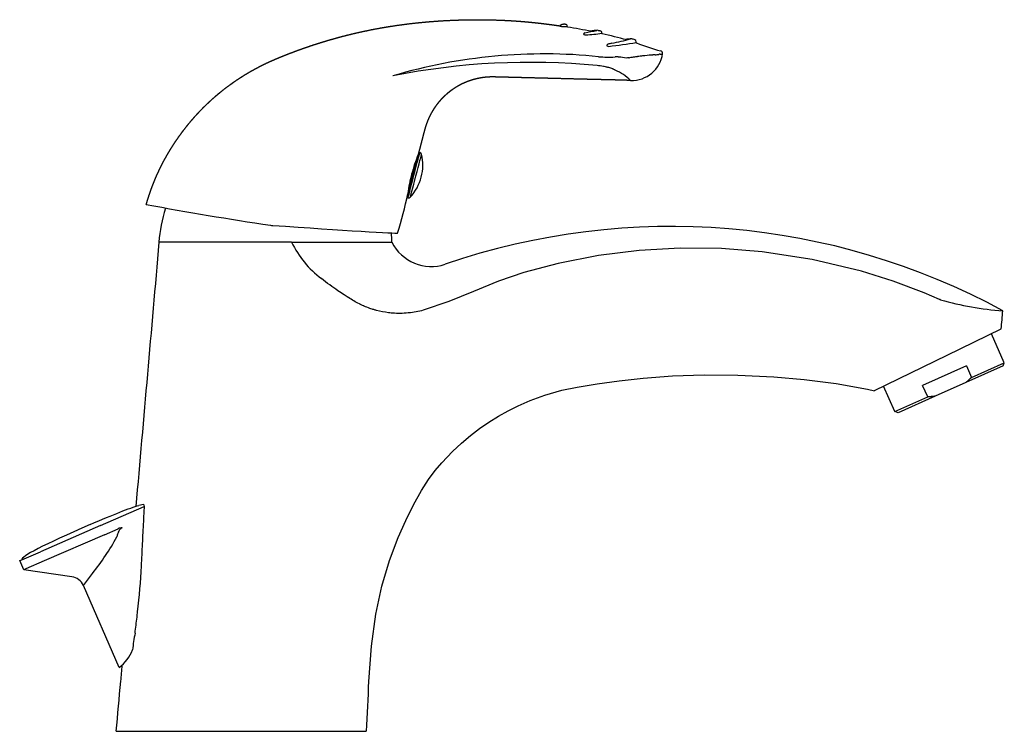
# Model space of a CAD drawing. Header units: millimetres. Extents: x 208.508 to 208.706, y 137.425 to 137.568.
import ezdxf

# ---------------------------------------------------------------- set-up
doc = ezdxf.new("R2010")
doc.units = ezdxf.units.MM
doc.layers.add('BLOCKS', color=3, linetype='Continuous')

msp = doc.modelspace()

# ---------------------------------------------------------------- linework, layer by layer
at = {"layer": 'BLOCKS'}
for p, q in [((208.6166758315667, 137.5664160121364), (208.616672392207, 137.5663668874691)), ((208.6180967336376, 137.5662807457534), (208.6180999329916, 137.5663265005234)), ((208.6250194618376, 137.5649317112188), (208.6250247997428, 137.5650080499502)), ((208.6319079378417, 137.563091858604), (208.6319176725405, 137.5632310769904)), ((208.6304531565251, 137.5600218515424), (208.630574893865, 137.5600390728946)), ((208.588360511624, 137.5411213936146), (208.5885846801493, 137.5410625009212)), ((208.5859720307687, 137.5320299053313), (208.586196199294, 137.531971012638)), ((208.5628974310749, 137.5230929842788), (208.5606063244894, 137.5230929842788)), ((208.6941577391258, 137.5004705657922), (208.7049963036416, 137.5057511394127)), ((208.7056142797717, 137.4989805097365), (208.7030233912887, 137.5047899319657)), ((208.6796418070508, 137.4933983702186), (208.6941577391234, 137.500470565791)), ((208.6990347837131, 137.4960461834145), (208.7056142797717, 137.4989805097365)), ((208.7053612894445, 137.4983202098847), (208.7056142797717, 137.4989805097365)), ((208.6980165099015, 137.4983294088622), (208.6892565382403, 137.4944226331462)), ((208.7053612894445, 137.4983202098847), (208.6979217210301, 137.4950023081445)), ((208.6980165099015, 137.4983294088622), (208.6990347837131, 137.4960461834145)), ((208.6979217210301, 137.4950023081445), (208.6917951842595, 137.4922699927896)), ((208.6836953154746, 137.4892050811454), (208.6814354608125, 137.4942722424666)), ((208.6902748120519, 137.4921394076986), (208.6892565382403, 137.4944226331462)), ((208.6836953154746, 137.4892050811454), (208.6902748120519, 137.4921394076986)), ((208.6917951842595, 137.4922699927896), (208.6843556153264, 137.4889520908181)), ((208.6843556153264, 137.4889520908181), (208.6836953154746, 137.4892050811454)), ((208.5246052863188, 137.4663830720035), (208.5333749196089, 137.4701992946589)), ((208.5332326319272, 137.4706170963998), (208.5323169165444, 137.4704014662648)), ((208.5246052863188, 137.4663830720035), (208.5125727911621, 137.4611469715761)), ((208.5254033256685, 137.4645491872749), (208.5281690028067, 137.4657527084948)), ((208.5254033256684, 137.4645491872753), (208.5133708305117, 137.4593130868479)), ((208.5088925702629, 137.4595454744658), (208.5125727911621, 137.4611469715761)), ((208.508438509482, 137.4593478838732), (208.5088925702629, 137.4595454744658)), ((208.5092365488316, 137.4575139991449), (208.508438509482, 137.4593478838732)), ((208.5133708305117, 137.4593130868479), (208.5096906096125, 137.4577115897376)), ((208.5096906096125, 137.4577115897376), (208.5092365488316, 137.4575139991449)), ((208.5188803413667, 137.4561260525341), (208.5092365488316, 137.4575139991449)), ((208.5283437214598, 137.4379462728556), (208.521203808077, 137.4543537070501))]:
    msp.add_line(p, q, dxfattribs=at)
at = {"layer": 'BLOCKS', "flags": 128}
for points in [[(208.6926242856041, 137.5116587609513), (208.6895705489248, 137.5129513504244), (208.6833518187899, 137.5152889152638), (208.677015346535, 137.5172843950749), (208.6671628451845, 137.5196555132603), (208.6571482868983, 137.5212013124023), (208.6489671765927, 137.5218340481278), (208.6407343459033, 137.5219126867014), (208.6325054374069, 137.5214405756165), (208.6243360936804, 137.520421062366), (208.6162819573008, 137.5188574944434), (208.6094033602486, 137.5170608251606), (208.6043253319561, 137.5152999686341), (208.5993449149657, 137.513245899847), (208.5943603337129, 137.5112063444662), (208.5892698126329, 137.5094890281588)], [(208.5783379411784, 137.4351819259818), (208.5789030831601, 137.4422255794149), (208.5797832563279, 137.4486541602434), (208.5809832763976, 137.4542587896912), (208.5824889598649, 137.459354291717), (208.5842097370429, 137.4639533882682), (208.5857466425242, 137.4674130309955), (208.5873329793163, 137.4705470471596), (208.5889268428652, 137.4733624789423), (208.5903325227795, 137.4755716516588), (208.5916682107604, 137.4773902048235), (208.5929567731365, 137.4789504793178), (208.5950823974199, 137.4811860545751), (208.5969301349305, 137.4828999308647), (208.5987120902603, 137.4843931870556), (208.6005427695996, 137.4857830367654), (208.6024160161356, 137.4870701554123), (208.6043225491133, 137.4882525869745), (208.6062564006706, 137.4893313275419), (208.6082518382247, 137.4903264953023), (208.6106823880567, 137.4913880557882), (208.6136004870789, 137.492460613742), (208.6170220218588, 137.4934552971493), (208.6200709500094, 137.49411539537), (208.624114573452, 137.4947776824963), (208.6285093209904, 137.4953762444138), (208.6332954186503, 137.4958889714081), (208.6391632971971, 137.4963212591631), (208.6454825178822, 137.4965468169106), (208.6522469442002, 137.4965135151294), (208.6594461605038, 137.4961657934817), (208.6655107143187, 137.4956214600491), (208.6719096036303, 137.4947958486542), (208.6782028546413, 137.4937061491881), (208.6796306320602, 137.4933531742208)]]:
    msp.add_lwpolyline(points, dxfattribs=at)
at = {"layer": 'BLOCKS'}
for centre, radius, start, end in [((208.6168248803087, 137.5666100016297), 0.0002869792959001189, 237.9028961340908, 266.6885992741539), ((208.6170185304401, 137.5663542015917), 0.0003482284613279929, 152.4287316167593, 169.7758255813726), ((208.6171920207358, 137.5678519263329), 0.001575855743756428, 255.9069350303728, 267.2646659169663), ((208.6175758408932, 137.5768058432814), 0.01053797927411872, 267.5034631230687, 272.8332871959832), ((208.6174853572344, 137.5648748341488), 0.00190231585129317, 85.51891455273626, 94.36671923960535), ((208.6176974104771, 137.5663528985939), 0.0004033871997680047, 356.2478190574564, 81.8637058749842), ((208.6181937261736, 137.5662726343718), 9.73311296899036e-05, 175.2197647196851, 256.8892436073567), ((208.5979368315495, 137.4435467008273), 0.1242893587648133, 78.38430862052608, 80.6302631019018), ((208.6217861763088, 137.5646072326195), 0.0004503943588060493, 108.7087796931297, 161.484728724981), ((208.6217515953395, 137.5653333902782), 0.0007153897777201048, 243.9068490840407, 272.2215739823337), ((208.6140342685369, 137.6086420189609), 0.04426677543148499, 279.8956553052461, 282.9961439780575), ((208.6205574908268, 137.5941778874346), 0.02958459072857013, 272.3669740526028, 278.6744948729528), ((208.624822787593, 137.554223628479), 0.01132747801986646, 93.03031170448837, 100.8789790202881), ((208.6246223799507, 137.5650347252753), 0.0004033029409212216, 356.2075659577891, 77.58335856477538), ((208.6251172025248, 137.5649245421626), 9.800324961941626e-05, 175.8049438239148, 255.5857384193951), ((208.6010692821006, 137.4598852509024), 0.1076589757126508, 74.43694469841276, 77.10603542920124), ((208.6133808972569, 137.6300216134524), 0.06846093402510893, 281.4667754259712, 284.6777564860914), ((208.6310327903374, 137.5586379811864), 0.005183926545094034, 90.43019502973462, 104.4719051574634), ((208.6202274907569, 137.5271605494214), 0.03820941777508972, 72.60776133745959, 73.63349710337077), ((208.6315348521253, 137.5632566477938), 0.0003836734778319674, 356.1785514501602, 72.65308924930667), ((208.6263998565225, 137.5623398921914), 0.0004084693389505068, 108.0896120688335, 161.4305326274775), ((208.6263655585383, 137.562800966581), 0.00049878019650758, 229.0695395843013, 277.1513648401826), ((208.6279073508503, 137.5582209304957), 0.004794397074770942, 101.1556962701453, 109.9306587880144), ((208.6039447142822, 137.7386102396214), 0.1777319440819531, 277.2673374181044, 279.0521681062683), ((208.632004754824, 137.5630845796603), 9.709021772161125e-05, 175.7003529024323, 250.3041111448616), ((208.6492756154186, 137.60755083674), 0.04779953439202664, 248.7771664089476, 254.866104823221), ((208.6134735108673, 137.4541924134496), 0.106611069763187, 84.12755508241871, 106.5043794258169), ((208.6265210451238, 137.5891849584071), 0.02901994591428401, 265.7715954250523, 272.2480328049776), ((208.6279161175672, 137.5534902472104), 0.00670201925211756, 88.00888897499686, 92.19488944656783), ((208.6276405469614, 137.5499888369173), 0.0102149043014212, 77.11214890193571, 85.68586641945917), ((208.6309843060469, 137.5617575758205), 0.006273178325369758, 268.1548348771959, 351.6262247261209), ((208.6390503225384, 137.5096299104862), 0.05109666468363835, 96.59463779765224, 97.69061354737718), ((208.633695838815, 137.5826066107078), 0.02207168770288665, 275.1747234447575, 277.1839135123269), ((208.6364947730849, 137.5629357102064), 0.002204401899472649, 274.8605289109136, 288.4004424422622), ((208.6366920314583, 137.5609161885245), 0.0005037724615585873, 351.76275082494, 78.04389848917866), ((208.6105492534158, 137.4190284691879), 0.140080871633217, 84.46859385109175, 101.2643100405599), ((208.6227960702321, 137.5433993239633), 0.01511000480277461, 80.31060354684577, 85.23274103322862), ((208.6232274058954, 137.5459043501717), 0.0125679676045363, 77.38343822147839, 79.56179083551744), ((208.6235279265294, 137.5472584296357), 0.01118094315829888, 75.9858274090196, 77.37062160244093), ((208.6226256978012, 137.5467580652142), 0.01194721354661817, 46.94339924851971, 64.87896109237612), ((208.5794265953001, 137.5386089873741), 0.00974129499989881, 317.9790965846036, 12.58112393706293), ((208.6246506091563, 137.5263432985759), 0.03912799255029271, 158.4967303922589, 164.5996451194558), ((208.5884576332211, 137.5405789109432), 0.000500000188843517, 17.69102927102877, 75.28010715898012), ((208.6133610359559, 137.5296447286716), 0.0273676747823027, 164.9865488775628, 173.270015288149), ((208.5064741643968, 137.5495240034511), 0.0814340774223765, 342.4266929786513, 348.1230067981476), ((208.58632266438, 137.5324569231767), 0.0005020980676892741, 255.4116091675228, 312.7376954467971), ((208.6638780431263, 138.231364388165), 0.7126807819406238, 259.4821162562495, 261.5095451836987), ((208.563401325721, 137.5213300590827), 0.02712977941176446, 161.6046814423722, 176.2742271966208), ((208.6389065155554, 137.3872572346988), 0.1390008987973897, 61.46206168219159, 108.9992192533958), ((208.5558093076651, 137.5236961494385), 0.02712977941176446, 358.726061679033, 2.6569330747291), ((208.5810825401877, 137.5318909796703), 0.02020155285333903, 205.8177978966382, 232.7618109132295), ((208.5909164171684, 137.5272471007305), 0.009000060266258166, 207.4881663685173, 287.7382869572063), ((208.6665195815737, 137.4181246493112), 0.09710862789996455, 74.26405318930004, 74.40596081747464), ((208.7093651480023, 137.5680622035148), 0.05883225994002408, 253.703018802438, 266.0504386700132), ((208.5330387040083, 137.4702776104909), 0.0003909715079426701, 351.7267270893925, 60.26326566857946), ((208.5288743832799, 137.4641844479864), 0.0017195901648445, 87.95729369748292, 114.2174612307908), ((208.4794163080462, 137.4910738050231), 0.05547970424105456, 321.8193321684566, 330.9237885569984), ((208.3969848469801, 137.4650332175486), 0.1360072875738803, 353.2847734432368, 357.1582576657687), ((208.5184485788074, 137.4531508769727), 0.003006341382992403, 23.58428223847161, 81.74278305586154), ((208.4907830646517, 137.479436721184), 0.03940843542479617, 320.9606689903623, 324.904867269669), ((208.5144896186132, 137.4593884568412), 0.00839220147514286, 323.1349759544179, 325.3350628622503), ((208.5624829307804, 137.4384490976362), 0.03158669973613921, 168.349489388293, 174.4569192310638), ((208.5233882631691, 137.4445141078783), 0.008227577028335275, 307.0347021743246, 338.5112094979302)]:
    msp.add_arc(centre, radius, start, end, dxfattribs=at)
for centre, major_axis, ratio, start_param, end_param in [((208.6255037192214, 137.5556053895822), (0.006227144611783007, 0.002716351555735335), 0.5935960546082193, 0.8740710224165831, 0.8936221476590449), ((208.6253439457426, 137.5557519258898), (0.006455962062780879, 0.002541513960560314), 0.5641723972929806, 0.8703458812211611, 0.8950788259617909), ((208.6232814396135, 137.5573511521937), (-0.004633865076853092, 0.0002358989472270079), 0.2500508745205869, 4.250880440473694, 4.265024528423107), ((208.6232720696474, 137.5573551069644), (-0.004655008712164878, 0.0002409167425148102), 0.2484673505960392, 4.225143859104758, 4.251080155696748), ((208.623167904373, 137.5574736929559), (-0.004868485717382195, 0.0003513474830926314), 0.2219260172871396, 3.82112603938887, 4.046828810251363), ((208.6226280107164, 137.5575001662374), (-0.005557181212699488, 0.0004693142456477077), 0.2121655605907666, 3.746068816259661, 3.823871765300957), ((208.6229492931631, 137.5575432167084), (-0.005170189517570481, 0.0004561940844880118), 0.2096353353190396, 3.728947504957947, 3.746288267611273), ((208.623073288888, 137.5575844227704), (-0.005024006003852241, 0.0004744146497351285), 0.2058694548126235, 3.61996337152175, 3.730218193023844), ((208.622492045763, 137.557655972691), (-0.005673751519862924, 0.000609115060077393), 0.1994058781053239, 3.572591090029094, 3.622559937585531), ((208.5873904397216, 137.5365167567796), (0.001194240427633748, 0.004545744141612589), 0.0001522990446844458, 3.141592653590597, 6.283185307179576), ((208.5871662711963, 137.5365756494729), (0.0009617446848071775, 0.003660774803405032), 0.0001522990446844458, 3.141592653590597, 6.265733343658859), ((208.5877986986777, 137.536409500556), (0.001135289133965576, 0.004321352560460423), 0.0001522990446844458, 3.141832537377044, 6.282945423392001), ((208.5871662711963, 137.5365756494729), (0.001194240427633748, 0.004545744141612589), 0.0001522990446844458, 6.26573334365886, 6.917768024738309), ((208.588133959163, 137.5363911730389), (0.0003298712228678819, 0.003770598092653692), 0.0001522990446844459, 6.265733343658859, 6.28318530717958), ((208.5586700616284, 137.5267162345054), (-0.02543786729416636, 0.001778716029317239), 0.0087265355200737, 1.570796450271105, 1.589880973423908), ((208.5586700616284, 137.5267162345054), (-0.02543786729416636, 0.001778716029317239), 0.0087265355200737, 1.589880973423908, 3.139038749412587)]:
    msp.add_ellipse(centre, major_axis=major_axis, ratio=ratio, start_param=start_param, end_param=end_param, dxfattribs=at)
for points, degree, knots in [([(208.5337835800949, 137.5306581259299), (208.5339259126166, 137.531140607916), (208.5340733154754, 137.5316219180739), (208.5342258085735, 137.5321019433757), (208.5343834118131, 137.532580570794), (208.5345461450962, 137.533057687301), (208.5347140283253, 137.5335331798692), (208.5348870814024, 137.5340069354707), (208.5350653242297, 137.5344788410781), (208.5352487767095, 137.5349487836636), (208.5354374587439, 137.5354166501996), (208.5356313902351, 137.5358823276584), (208.5358305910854, 137.5363457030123), (208.5360350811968, 137.5368066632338), (208.5362448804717, 137.5372650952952), (208.5364600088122, 137.5377208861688), (208.5366804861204, 137.5381739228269), (208.5369063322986, 137.5386240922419), (208.5371375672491, 137.5390712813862), (208.5373742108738, 137.5395153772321), (208.5376162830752, 137.539956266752), (208.5379770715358, 137.5405917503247), (208.5383483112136, 137.5412221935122), (208.5387298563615, 137.5418473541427), (208.5391215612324, 137.5424669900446), (208.5395232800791, 137.5430808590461), (208.5399348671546, 137.5436887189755), (208.5403561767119, 137.5442903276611), (208.5407870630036, 137.5448854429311), (208.5412273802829, 137.5454738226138), (208.5416769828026, 137.5460552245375), (208.5421357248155, 137.5466294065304), (208.5426034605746, 137.5471961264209), (208.5430800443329, 137.5477551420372), (208.5435653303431, 137.5483062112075), (208.5440591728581, 137.5488490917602), (208.544561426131, 137.5493835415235), (208.5450719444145, 137.5499093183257), (208.5455905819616, 137.5504261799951), (208.5461171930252, 137.5509338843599), (208.5466516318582, 137.5514321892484), (208.5472061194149, 137.5519319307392), (208.5477696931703, 137.5524228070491), (208.5483420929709, 137.5529046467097), (208.5489230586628, 137.5533772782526), (208.5495123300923, 137.5538405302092), (208.5501096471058, 137.5542942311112), (208.5507147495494, 137.55473820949), (208.5513273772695, 137.5551722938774), (208.5519472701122, 137.5555963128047), (208.552574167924, 137.5560100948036), (208.553207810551, 137.5564134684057), (208.5538479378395, 137.5568062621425), (208.5544942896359, 137.5571883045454), (208.5551466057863, 137.5575594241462), (208.555804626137, 137.5579194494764), (208.5564680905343, 137.5582682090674), (208.5571367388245, 137.558605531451), (208.5578103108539, 137.5589312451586), (208.5584885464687, 137.5592451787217), (208.5591711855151, 137.559547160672), (208.5598343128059, 137.5598306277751), (208.5604998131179, 137.560108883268), (208.5611676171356, 137.5603819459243), (208.5618376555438, 137.5606498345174), (208.562509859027, 137.560912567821), (208.5631841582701, 137.5611701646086), (208.5638604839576, 137.5614226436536), (208.5645387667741, 137.5616700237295), (208.5652189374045, 137.5619123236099), (208.5659009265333, 137.5621495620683), (208.5665846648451, 137.5623817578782), (208.5672700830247, 137.5626089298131), (208.5679571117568, 137.5628310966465), (208.5686456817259, 137.563048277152), (208.5693357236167, 137.5632604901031), (208.5700271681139, 137.5634677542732), (208.5707199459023, 137.5636700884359), (208.5714139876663, 137.5638675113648), (208.5721092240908, 137.5640600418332), (208.5728055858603, 137.5642476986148), (208.5743737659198, 137.5646499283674), (208.5759498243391, 137.5650254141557), (208.5775331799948, 137.5653744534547), (208.5791232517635, 137.5656973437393), (208.5807194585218, 137.5659943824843), (208.5823212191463, 137.5662658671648), (208.5839279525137, 137.5665120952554), (208.5855390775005, 137.5667333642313), (208.5871540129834, 137.5669299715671), (208.588772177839, 137.5671022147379), (208.590392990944, 137.5672503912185), (208.5920158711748, 137.5673747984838), (208.5936402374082, 137.5674757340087), (208.5952655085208, 137.5675534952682), (208.5968911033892, 137.567608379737), (208.59851644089, 137.5676406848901), (208.6001409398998, 137.5676507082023), (208.6017640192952, 137.5676387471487), (208.6033850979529, 137.567605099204), (208.6050035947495, 137.5675500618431), (208.6056762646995, 137.5675203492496), (208.6063487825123, 137.5674858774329), (208.607021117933, 137.5674467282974), (208.6076932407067, 137.5674029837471), (208.6083651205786, 137.5673547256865), (208.6090367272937, 137.5673020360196), (208.6097080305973, 137.5672449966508), (208.6103790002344, 137.5671836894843), (208.6110496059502, 137.5671181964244), (208.6117198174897, 137.5670485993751), (208.6123896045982, 137.566974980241), (208.6130589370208, 137.566897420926), (208.6137277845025, 137.5668160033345), (208.6143961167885, 137.5667308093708), (208.615063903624, 137.5666419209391), (208.6157311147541, 137.5665494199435), (208.6163977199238, 137.5664533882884), (208.6166755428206, 137.5664118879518)], 1, [0, 0, 0.5028567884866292, 1.005713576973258, 1.508570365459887, 2.011427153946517, 2.514283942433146, 3.017140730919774, 3.519997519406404, 4.022854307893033, 4.525711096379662, 5.028567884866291, 5.53142467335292, 6.034281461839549, 6.537138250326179, 7.039995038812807, 7.542851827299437, 8.045708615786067, 8.548565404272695, 9.051422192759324, 9.554278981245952, 10.05713576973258, 10.78743718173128, 11.51773859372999, 12.24804000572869, 12.9783414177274, 13.7086428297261, 14.4389442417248, 15.16924565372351, 15.89954706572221, 16.62984847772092, 17.36014988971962, 18.09045130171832, 18.82075271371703, 19.55105412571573, 20.28135553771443, 21.01165694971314, 21.74195836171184, 22.47225977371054, 23.20256118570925, 23.93286259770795, 24.66316400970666, 25.40913985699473, 26.1551157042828, 26.90109155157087, 27.64706739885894, 28.39304324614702, 29.13901909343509, 29.88499494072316, 30.63097078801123, 31.37694663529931, 32.12292248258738, 32.86889832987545, 33.61487417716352, 34.36085002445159, 35.10682587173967, 35.85280171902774, 36.59877756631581, 37.34475341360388, 38.09072926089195, 38.83670510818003, 39.5826809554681, 40.30377870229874, 41.02487644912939, 41.74597419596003, 42.46707194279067, 43.18816968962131, 43.90926743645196, 44.6303651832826, 45.35146293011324, 46.07256067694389, 46.79365842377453, 47.51475617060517, 48.23585391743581, 48.95695166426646, 49.6780494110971, 50.39914715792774, 51.12024490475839, 51.84134265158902, 52.56244039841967, 53.28353814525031, 54.00463589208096, 55.62298677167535, 57.24133765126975, 58.85968853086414, 60.47803941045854, 62.09639029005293, 63.71474116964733, 65.33309204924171, 66.95144292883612, 68.56979380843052, 70.1881446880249, 71.8064955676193, 73.4248464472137, 75.0431973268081, 76.66154820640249, 78.27989908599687, 79.89824996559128, 81.51660084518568, 83.13495172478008, 84.75330260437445, 86.37165348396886, 87.04494637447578, 87.7182392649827, 88.39153215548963, 89.06482504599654, 89.73811793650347, 90.4114108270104, 91.08470371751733, 91.75799660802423, 92.43128949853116, 93.10458238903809, 93.77787527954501, 94.45116817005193, 95.12446106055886, 95.79775395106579, 96.4710468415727, 97.14433973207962, 97.81763262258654, 98.0985108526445, 98.0985108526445]), ([(208.6167098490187, 137.5665153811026), (208.6167250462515, 137.5665409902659), (208.6167424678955, 137.5665650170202), (208.6167616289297, 137.5665871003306), (208.616782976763, 137.5666078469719), (208.6168051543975, 137.5666262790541), (208.6168276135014, 137.5666424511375), (208.6168495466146, 137.5666563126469), (208.6168710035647, 137.5666683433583), (208.6168919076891, 137.5666788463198), (208.6169193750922, 137.5666911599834), (208.616945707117, 137.5667015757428), (208.6169707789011, 137.5667104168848), (208.6170115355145, 137.5667230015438), (208.6170504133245, 137.5667331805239), (208.6170875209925, 137.5667414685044), (208.6171392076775, 137.5667512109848), (208.6171878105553, 137.5667585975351), (208.6172336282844, 137.5667640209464), (208.6172769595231, 137.5667678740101), (208.61731810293, 137.5667705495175), (208.6173405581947, 137.5667716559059)], 1, [0, 0, 0.03003766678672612, 0.06007533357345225, 0.09011300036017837, 0.1214826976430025, 0.1528523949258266, 0.1842220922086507, 0.2152119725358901, 0.2462018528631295, 0.2771917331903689, 0.3192996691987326, 0.3614076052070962, 0.40351554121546, 0.475534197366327, 0.5475528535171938, 0.6195715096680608, 0.725493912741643, 0.8314163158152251, 0.9373387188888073, 1.043261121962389, 1.149183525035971, 1.209758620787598, 1.209758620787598]), ([(208.6213590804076, 137.5647502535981), (208.621358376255, 137.5647474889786), (208.6213585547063, 137.5647446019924), (208.6213596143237, 137.5647415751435), (208.6213609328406, 137.5647378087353), (208.6213636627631, 137.5647338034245), (208.6213676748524, 137.5647297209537), (208.6213716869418, 137.5647256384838), (208.6213769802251, 137.5647214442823), (208.6213835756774, 137.5647171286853), (208.6213901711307, 137.5647128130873), (208.6213980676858, 137.5647083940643), (208.6214069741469, 137.5647040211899), (208.621415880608, 137.5646996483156), (208.6214258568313, 137.5646952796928), (208.6214369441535, 137.5646909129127)], 3, [0.3995445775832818, 0.3995445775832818, 0.3995445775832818, 0.3995445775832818, 0.5000000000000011, 0.5000000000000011, 0.5000000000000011, 0.6250000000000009, 0.6250000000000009, 0.6250000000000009, 0.7500000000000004, 0.7500000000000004, 0.7500000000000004, 0.8750000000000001, 0.8750000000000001, 0.8750000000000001, 1, 1, 1, 1]), ([(208.6260125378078, 137.5624694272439), (208.6260113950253, 137.5624638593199), (208.6260133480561, 137.562449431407), (208.6260270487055, 137.5624335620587), (208.6260387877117, 137.5624241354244)], 3, [0.5775315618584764, 0.5775315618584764, 0.5775315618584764, 0.5775315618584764, 0.75, 1, 1, 1, 1]), ([(208.631991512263, 137.5602371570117), (208.631845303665, 137.5602172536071), (208.6313891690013, 137.5601542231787), (208.6309088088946, 137.5600863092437), (208.6305748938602, 137.5600390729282)], 3, [0.9190612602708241, 0.9190612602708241, 0.9190612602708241, 0.9190612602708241, 0.9375, 0.9755575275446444, 0.9755575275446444, 0.9755575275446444, 0.9755575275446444]), ([(208.6352960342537, 137.5605896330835), (208.6352937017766, 137.5605894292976), (208.6352817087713, 137.5605883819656), (208.6352696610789, 137.5605873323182), (208.6352599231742, 137.5605864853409)], 3, [0.7495314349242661, 0.7495314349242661, 0.7495314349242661, 0.7495314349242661, 0.75, 0.751938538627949, 0.751938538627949, 0.751938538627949, 0.751938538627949]), ([(208.630782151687, 137.5554876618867), (208.6299492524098, 137.5555138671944), (208.6291162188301, 137.5555383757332), (208.6282830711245, 137.5555614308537), (208.6274498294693, 137.5555832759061), (208.6266165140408, 137.5556041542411), (208.6257831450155, 137.555624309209), (208.6249497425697, 137.5556439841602), (208.6241163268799, 137.5556634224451), (208.6232829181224, 137.5556828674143), (208.6224495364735, 137.5557025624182), (208.6216162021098, 137.5557227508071), (208.6207829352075, 137.5557436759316), (208.6192822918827, 137.5557821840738), (208.6177808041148, 137.5558207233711), (208.6162789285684, 137.5558592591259), (208.6147771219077, 137.5558977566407), (208.6132758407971, 137.555936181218), (208.6117755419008, 137.5559744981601), (208.6102766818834, 137.5560126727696), (208.608779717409, 137.5560506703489), (208.607285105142, 137.5560884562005), (208.6057933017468, 137.5561259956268), (208.6055834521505, 137.5561312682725), (208.6053740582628, 137.5561365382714), (208.6051649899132, 137.5561418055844), (208.6049561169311, 137.5561470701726), (208.6047473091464, 137.5561523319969), (208.6045384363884, 137.5561575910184), (208.6043293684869, 137.5561628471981), (208.6041199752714, 137.556168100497), (208.6039101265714, 137.5561733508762), (208.6036996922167, 137.5561785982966), (208.6036333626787, 137.556180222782), (208.6035666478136, 137.5561817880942), (208.6034999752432, 137.5561832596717), (208.6034337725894, 137.5561846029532), (208.6033684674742, 137.5561857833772), (208.6033044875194, 137.5561867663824), (208.6032367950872, 137.5561875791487), (208.6031704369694, 137.5561881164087), (208.6031050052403, 137.5561883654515), (208.6030400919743, 137.5561883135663), (208.6029752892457, 137.5561879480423), (208.6029101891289, 137.5561872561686), (208.6028443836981, 137.5561862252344), (208.6027513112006, 137.556184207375), (208.6026572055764, 137.5561815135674), (208.6025622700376, 137.5561781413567), (208.6024667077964, 137.5561740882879), (208.6023707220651, 137.5561693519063), (208.6022045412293, 137.5561595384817), (208.6020373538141, 137.5561476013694), (208.6018693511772, 137.5561335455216), (208.6017007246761, 137.55611737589), (208.6015316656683, 137.5560990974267), (208.6013623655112, 137.5560787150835), (208.6011930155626, 137.5560562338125), (208.6010238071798, 137.5560316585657), (208.6007967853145, 137.5559953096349), (208.6005699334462, 137.5559550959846), (208.6003433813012, 137.555911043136), (208.6001172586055, 137.5558631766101), (208.5998916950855, 137.5558115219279), (208.5996668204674, 137.5557561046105), (208.5994427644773, 137.555696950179), (208.5992196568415, 137.5556340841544), (208.5989976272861, 137.5555675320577), (208.5987768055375, 137.55549731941), (208.5985573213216, 137.5554234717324), (208.5983162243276, 137.5553375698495), (208.5980764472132, 137.5552470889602), (208.5978381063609, 137.5551520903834), (208.5976013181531, 137.5550526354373), (208.5973661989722, 137.5549487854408), (208.5971328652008, 137.5548406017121), (208.5969014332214, 137.5547281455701), (208.5966720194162, 137.5546114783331), (208.596444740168, 137.5544906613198), (208.5962197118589, 137.5543657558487), (208.5959970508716, 137.5542368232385), (208.5957768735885, 137.5541039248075), (208.595559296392, 137.5539671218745), (208.5953444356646, 137.5538264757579), (208.5951324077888, 137.5536820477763), (208.594923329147, 137.5535338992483), (208.5947199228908, 137.5533840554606), (208.5945190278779, 137.5532303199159), (208.594320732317, 137.5530727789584), (208.5941251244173, 137.5529115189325), (208.5939322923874, 137.5527466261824), (208.5937423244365, 137.5525781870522), (208.5935553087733, 137.5524062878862), (208.5933713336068, 137.5522310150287), (208.5931904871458, 137.5520524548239), (208.5930128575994, 137.551870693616), (208.5928385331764, 137.5516858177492), (208.5926676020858, 137.5514979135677), (208.5925001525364, 137.5513070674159), (208.5923362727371, 137.5511133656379), (208.5921760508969, 137.550916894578), (208.5920195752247, 137.5507177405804), (208.5918669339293, 137.5505159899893), (208.5917182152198, 137.550311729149), (208.5915725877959, 137.5501037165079), (208.5914306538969, 137.5498927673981), (208.5912924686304, 137.5496789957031), (208.5911580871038, 137.5494625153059), (208.5910275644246, 137.5492434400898), (208.5909009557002, 137.5490218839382), (208.5907783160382, 137.5487979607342), (208.5906597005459, 137.548571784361), (208.5905451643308, 137.5483434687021), (208.5904347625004, 137.5481131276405), (208.5903285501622, 137.5478808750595), (208.5902265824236, 137.5476468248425), (208.5901289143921, 137.5474110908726), (208.5900356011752, 137.5471737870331), (208.5899466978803, 137.5469350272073), (208.5898622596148, 137.5466949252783), (208.5897823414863, 137.5464535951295), (208.5897069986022, 137.5462111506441), (208.5896011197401, 137.5458522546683), (208.5894986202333, 137.5454923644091), (208.5893990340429, 137.5451316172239), (208.5893018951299, 137.54477015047), (208.5892067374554, 137.544408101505), (208.5891130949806, 137.5440456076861), (208.5890205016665, 137.5436828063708), (208.5889284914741, 137.5433198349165), (208.5888365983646, 137.5429568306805), (208.588744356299, 137.5425939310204), (208.5886512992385, 137.5422312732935), (208.5885569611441, 137.5418689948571), (208.5882460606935, 137.5406858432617)], 1, [0, 0, 0.8335452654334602, 1.66709053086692, 2.500635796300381, 3.334181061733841, 4.167726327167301, 5.001271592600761, 5.834816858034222, 6.668362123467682, 7.501907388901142, 8.335452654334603, 9.168997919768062, 10.00254318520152, 11.50318604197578, 13.00382889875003, 14.50447175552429, 16.00511461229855, 17.5057574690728, 19.00640032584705, 20.50704318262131, 22.00768603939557, 23.50832889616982, 25.00897175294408, 25.22055841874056, 25.43214508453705, 25.64373175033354, 25.85531841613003, 26.06690508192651, 26.278491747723, 26.49007841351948, 26.70166507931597, 26.91325174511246, 27.12483841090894, 27.19108827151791, 27.25733813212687, 27.32358799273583, 27.38983785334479, 27.45608771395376, 27.52233757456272, 27.59416715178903, 27.66599672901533, 27.73782630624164, 27.80965588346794, 27.88148546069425, 27.95331503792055, 28.02514461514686, 28.12535552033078, 28.22556642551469, 28.32577733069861, 28.42598823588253, 28.52619914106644, 28.69884399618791, 28.87148885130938, 29.04413370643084, 29.21677856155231, 29.38942341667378, 29.56206827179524, 29.73471312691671, 29.90735798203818, 30.13921745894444, 30.3710769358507, 30.60293641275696, 30.83479588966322, 31.06665536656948, 31.29851484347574, 31.53037432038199, 31.76223379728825, 31.99409327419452, 32.22595275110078, 32.45781222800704, 32.71399029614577, 32.97016836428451, 33.22634643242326, 33.48252450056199, 33.73870256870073, 33.99488063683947, 34.25105870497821, 34.50723677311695, 34.76341484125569, 35.01959290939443, 35.27577097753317, 35.53194904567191, 35.78812711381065, 36.04430518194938, 36.30048325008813, 36.55666131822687, 36.80921976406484, 37.06177820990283, 37.31433665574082, 37.56689510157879, 37.81945354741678, 38.07201199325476, 38.32457043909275, 38.57712888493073, 38.82968733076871, 39.0822457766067, 39.33480422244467, 39.58736266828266, 39.83992111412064, 40.09247955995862, 40.3450380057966, 40.59759645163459, 40.85015489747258, 41.10271334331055, 41.35652453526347, 41.61033572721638, 41.8641469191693, 42.11795811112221, 42.37176930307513, 42.62558049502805, 42.87939168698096, 43.13320287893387, 43.38701407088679, 43.6408252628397, 43.89463645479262, 44.14844764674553, 44.40225883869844, 44.65607003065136, 44.90988122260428, 45.16369241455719, 45.4175036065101, 45.67131479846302, 46.0456670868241, 46.42001937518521, 46.7943716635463, 47.1687239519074, 47.54307624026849, 47.91742852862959, 48.29178081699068, 48.66613310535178, 49.04048539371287, 49.41483768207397, 49.78918997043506, 50.16354225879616, 51.38691978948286, 51.38691978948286]), ([(208.5606063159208, 137.5230929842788), (208.5602813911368, 137.5230929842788), (208.5599560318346, 137.5230929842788), (208.5576888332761, 137.5230929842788), (208.5557479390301, 137.5230929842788), (208.5520417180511, 137.5230929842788), (208.5502776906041, 137.5230929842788), (208.5470525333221, 137.5230929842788), (208.5455915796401, 137.5230929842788), (208.5430263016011, 137.5230929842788), (208.5419213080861, 137.5230929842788), (208.5400571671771, 137.5230929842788), (208.5392971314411, 137.5230929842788), (208.5380733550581, 137.5230929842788), (208.5376089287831, 137.5230929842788), (208.5369129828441, 137.5230929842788), (208.5366810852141, 137.5230929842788), (208.5363891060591, 137.5230929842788), (208.5363288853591, 137.5230929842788), (208.5363288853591, 137.5230929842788)], 3, [0, 0, 0, 0, 0.02039386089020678, 0.02039386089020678, 0.1420991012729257, 0.1420991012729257, 0.2638043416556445, 0.2638043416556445, 0.3855095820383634, 0.3855095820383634, 0.5072148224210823, 0.5072148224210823, 0.6289200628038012, 0.6289200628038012, 0.75062530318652, 0.75062530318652, 0.8723305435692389, 0.8723305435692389, 0.9940357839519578, 0.9940357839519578, 0.9940357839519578, 0.9940357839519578]), ([(208.5628974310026, 137.5230929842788), (208.5630524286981, 137.5230929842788), (208.5633733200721, 137.5230929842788), (208.5638567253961, 137.5230929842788), (208.5643467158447, 137.5230929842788), (208.5646704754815, 137.5230929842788), (208.5648323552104, 137.5230929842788)], 3, [0, 0, 0, 0, 0.2415104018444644, 0.49999843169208, 0.7499993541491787, 1, 1, 1, 1]), ([(208.5648323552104, 137.5230929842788), (208.5649777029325, 137.5230929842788), (208.5652622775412, 137.5230929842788), (208.5656779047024, 137.5230929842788), (208.5661546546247, 137.5230929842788), (208.5666964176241, 137.5230929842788), (208.5679177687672, 137.5230929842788), (208.569507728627, 137.5230929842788), (208.5714054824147, 137.5230929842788), (208.5731226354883, 137.5230929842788), (208.574821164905, 137.5230929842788), (208.5761332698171, 137.5230929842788), (208.57705115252, 137.5230929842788), (208.5776369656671, 137.5230929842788), (208.5781949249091, 137.5230929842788), (208.5787276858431, 137.5230929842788), (208.5790588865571, 137.5230929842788), (208.5792246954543, 137.5230929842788)], 3, [0, 0, 0, 0, 0.02485927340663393, 0.04867168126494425, 0.07144445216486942, 0.1072009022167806, 0.1428883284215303, 0.2857095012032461, 0.3926997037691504, 0.4999871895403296, 0.6249515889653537, 0.7499520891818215, 0.8000094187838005, 0.8499678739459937, 0.899902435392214, 0.9498881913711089, 1, 1, 1, 1]), ([(208.5792246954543, 137.5230929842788), (208.579786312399, 137.5230929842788), (208.5809095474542, 137.5230929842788), (208.5820675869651, 137.5230929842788), (208.5827380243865, 137.5230929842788), (208.5830116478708, 137.5230929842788), (208.582932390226, 137.5230929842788), (208.5829323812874, 137.5230929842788)], 3, [0, 0, 0, 0, 0.2499924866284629, 0.4999854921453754, 0.7499783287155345, 0.9999718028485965, 1, 1, 1, 1]), ([(208.5892698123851, 137.5094890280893), (208.5883067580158, 137.5092186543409), (208.5872813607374, 137.5090339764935), (208.5852093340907, 137.5088346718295), (208.5839501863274, 137.5088223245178), (208.582653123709, 137.508941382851), (208.5815668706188, 137.5090653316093), (208.5805906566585, 137.5092545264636), (208.5795069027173, 137.5095505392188), (208.5790681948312, 137.5096819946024), (208.578312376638, 137.5099352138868), (208.5777334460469, 137.5101608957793), (208.5771697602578, 137.5104046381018), (208.5769224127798, 137.5105165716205), (208.5766516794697, 137.5106461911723), (208.5757627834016, 137.5110874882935), (208.5749604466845, 137.5115762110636), (208.5739642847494, 137.5122086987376), (208.5732605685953, 137.5126629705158), (208.5720246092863, 137.5134923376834), (208.5705045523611, 137.5145648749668), (208.5694110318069, 137.5153823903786), (208.5688579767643, 137.5158079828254)], 3, [0, 0, 0, 0, 0.08812915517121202, 0.09144966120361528, 0.183849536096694, 0.199350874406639, 0.207076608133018, 0.280926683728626, 0.287449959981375, 0.307028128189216, 0.321692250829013, 0.3584816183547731, 0.3624711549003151, 0.376549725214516, 0.3827359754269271, 0.389284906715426, 0.465180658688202, 0.466268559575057, 0.495747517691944, 0.541183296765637, 0.602584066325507, 0.666592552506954, 0.666592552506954, 0.666592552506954, 0.666592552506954]), ([(208.5289356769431, 137.4659029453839), (208.5288367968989, 137.4658599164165), (208.5286510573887, 137.4657443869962), (208.5284276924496, 137.4655074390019), (208.5282547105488, 137.4652329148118), (208.5281217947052, 137.4649376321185), (208.528020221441, 137.4646305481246), (208.5279496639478, 137.4643544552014), (208.5279180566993, 137.4641800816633), (208.5279047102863, 137.4641120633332)], 3, [0, 0, 0, 0, 0.0078125, 0.015625, 0.0234375, 0.03125, 0.0390625, 0.046875, 0.05190353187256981, 0.05190353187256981, 0.05190353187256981, 0.05190353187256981]), ([(208.5315469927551, 137.4448277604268), (208.5316750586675, 137.4458833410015), (208.5318472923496, 137.4473124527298), (208.5320175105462, 137.4487668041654), (208.5320590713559, 137.4491292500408)], 3, [0, 0, 0, 0, 0.153070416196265, 0.2034989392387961, 0.2034989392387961, 0.2034989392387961, 0.2034989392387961]), ([(208.5277815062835, 137.4251914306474), (208.5277818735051, 137.4251914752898), (208.5277826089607, 137.4251915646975), (208.5277946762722, 137.4251917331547), (208.5278148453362, 137.4251919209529), (208.5278439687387, 137.425192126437), (208.5278818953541, 137.4251923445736), (208.5279287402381, 137.4251925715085), (208.5279845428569, 137.4251928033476), (208.5280493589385, 137.4251930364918), (208.5281232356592, 137.4251932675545), (208.5282062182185, 137.4251934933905), (208.5282983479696, 137.4251937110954), (208.5283996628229, 137.4251939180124), (208.5285101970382, 137.4251941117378), (208.5286299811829, 137.4251942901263), (208.5287590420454, 137.4251944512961), (208.5288974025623, 137.4251945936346), (208.529045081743, 137.4251947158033), (208.5292020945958, 137.4251948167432), (208.5293684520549, 137.4251948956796), (208.5295441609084, 137.4251949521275), (208.5297292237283, 137.4251949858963), (208.5299236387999, 137.4251949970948), (208.5301274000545, 137.4251949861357), (208.5303404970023, 137.4251949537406), (208.5305629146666, 137.4251949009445), (208.5307946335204, 137.4251948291), (208.5310356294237, 137.425194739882), (208.5312858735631, 137.4251946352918), (208.5315453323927, 137.4251945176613), (208.5318139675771, 137.4251943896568), (208.5320917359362, 137.4251942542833), (208.5323785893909, 137.4251941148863), (208.5326744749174, 137.4251939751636), (208.532979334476, 137.4251938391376), (208.533293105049, 137.4251937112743), (208.5336157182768, 137.4251935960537), (208.5339471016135, 137.4251934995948), (208.5342871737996, 137.4251934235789), (208.5346358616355, 137.4251933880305), (208.5355595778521, 137.4251932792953), (208.5372823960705, 137.4251961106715), (208.5401383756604, 137.4252002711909), (208.5437080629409, 137.4252006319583), (208.5480053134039, 137.4251956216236), (208.5527972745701, 137.4251928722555), (208.5575831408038, 137.425190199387), (208.5618646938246, 137.4251853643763), (208.5654220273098, 137.425185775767), (208.5682702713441, 137.4251902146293), (208.5711197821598, 137.425194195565), (208.5738516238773, 137.4251915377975), (208.5761407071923, 137.4251910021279), (208.5774950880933, 137.4251923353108), (208.5777964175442, 137.4251939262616), (208.5777932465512, 137.4251941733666), (208.5777931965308, 137.4251941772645)], 3, [0, 0, 0, 0, 0.005894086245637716, 0.0118044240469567, 0.01773102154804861, 0.02367388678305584, 0.02963302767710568, 0.03560845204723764, 0.04160016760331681, 0.04760818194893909, 0.05363250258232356, 0.05967313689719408, 0.06573009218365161, 0.07180337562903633, 0.0778929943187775, 0.083998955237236, 0.09012126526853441, 0.0962599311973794, 0.1024149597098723, 0.108586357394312, 0.1147741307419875, 0.1209782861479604, 0.1271988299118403, 0.1334357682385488, 0.1396891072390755, 0.1459588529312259, 0.1522450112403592, 0.1585475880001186, 0.164866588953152, 0.171202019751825, 0.1775538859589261, 0.183922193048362, 0.190306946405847, 0.1967081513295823, 0.2031258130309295, 0.2095599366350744, 0.2160105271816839, 0.2224775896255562, 0.2289611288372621, 0.2354611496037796, 0.2419776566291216, 0.2485106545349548, 0.2861474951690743, 0.3301613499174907, 0.3805456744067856, 0.4372923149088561, 0.5003916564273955, 0.5632717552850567, 0.6198127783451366, 0.6700140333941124, 0.7138750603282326, 0.7513957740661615, 0.8157766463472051, 0.8785043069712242, 0.939590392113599, 0.999047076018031, 1, 1, 1, 1])]:
    msp.add_open_spline(points, degree=degree, knots=knots, dxfattribs=at)
for points, degree in [([(208.6176330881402, 137.5667715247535), (208.6176573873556, 137.566767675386), (208.6176816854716, 137.5667638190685), (208.6177059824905, 137.5667599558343), (208.6177302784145, 137.5667560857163), (208.617754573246, 137.5667522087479)], 1), ([(208.6242241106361, 137.5655352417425), (208.624321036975, 137.5655141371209), (208.6244179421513, 137.5654929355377), (208.6245148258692, 137.5654716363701), (208.6246116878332, 137.5654502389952), (208.6247085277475, 137.56542874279)], 1), ([(208.6304531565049, 137.5600218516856), (208.6302778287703, 137.5599970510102), (208.6300997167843, 137.5599718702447), (208.6299189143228, 137.5599464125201)], 3), ([(208.6320728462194, 137.5602481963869), (208.6320458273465, 137.5602445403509), (208.6320187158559, 137.560240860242), (208.631991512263, 137.5602371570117)], 3), ([(208.6322123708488, 137.5602669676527), (208.632166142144, 137.5602607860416), (208.6321196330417, 137.5602545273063), (208.6320728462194, 137.5602481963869)], 3), ([(208.6348712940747, 137.5605530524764), (208.6343801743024, 137.5605108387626), (208.6338151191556, 137.5604609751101), (208.6331821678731, 137.5603884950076)], 3), ([(208.6351592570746, 137.5605777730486), (208.6350663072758, 137.5605697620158), (208.6349703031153, 137.5605615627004), (208.6348712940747, 137.5605530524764)], 3), ([(208.6351914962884, 137.5605805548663), (208.635180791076, 137.560579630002), (208.6351700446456, 137.5605787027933), (208.6351592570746, 137.5605777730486)], 3), ([(208.6352599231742, 137.5605864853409), (208.6352373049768, 137.5605845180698), (208.6352144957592, 137.5605825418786), (208.6351914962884, 137.5605805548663)], 3), ([(208.635599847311, 137.5606168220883), (208.6355028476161, 137.5606078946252), (208.6354015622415, 137.5605988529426), (208.6352960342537, 137.5605896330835)], 3), ([(208.6356865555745, 137.5606248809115), (208.635658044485, 137.56062220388), (208.6356291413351, 137.5606195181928), (208.635599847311, 137.5606168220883)], 3), ([(208.6364957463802, 137.560713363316), (208.6364826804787, 137.5607116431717), (208.6364694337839, 137.5607099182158), (208.6364560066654, 137.5607081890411)], 3), ([(208.6365231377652, 137.5607169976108), (208.6365140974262, 137.5607157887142), (208.6365049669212, 137.5607145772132), (208.6364957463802, 137.560713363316)], 3), ([(208.6365617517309, 137.5607222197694), (208.6365490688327, 137.5607204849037), (208.6365361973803, 137.5607187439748), (208.6365231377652, 137.5607169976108)], 3), ([(208.6366815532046, 137.5607392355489), (208.6366436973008, 137.560733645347), (208.6366037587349, 137.5607279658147), (208.6365617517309, 137.5607222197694)], 3), ([(208.5363288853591, 137.5230929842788), (208.53478689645, 137.5054679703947), (208.5332449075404, 137.4878429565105), (208.531702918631, 137.4702179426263)], 3), ([(208.6925934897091, 137.5115451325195), (208.6926037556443, 137.511582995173), (208.6926140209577, 137.5116208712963), (208.6926242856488, 137.5116587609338)], 3), ([(208.7049963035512, 137.5057511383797), (208.7051018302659, 137.5069573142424), (208.7052073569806, 137.508163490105), (208.7053128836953, 137.5093696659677)], 3), ([(208.5225796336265, 137.4665921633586), (208.5272297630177, 137.4686157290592), (208.5304755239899, 137.4698854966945), (208.5323169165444, 137.4704014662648)], 3), ([(208.5332681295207, 137.4671805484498), (208.5333198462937, 137.4681941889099), (208.5333723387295, 137.4692077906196), (208.5334256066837, 137.4702213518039)], 3), ([(208.5328248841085, 137.4582903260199), (208.5328954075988, 137.4597721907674), (208.53303980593, 137.4627357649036), (208.5331909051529, 137.4656990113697), (208.5332681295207, 137.4671805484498)], 3), ([(208.5225796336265, 137.4665921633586), (208.5131889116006, 137.4625056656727), (208.5086265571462, 137.4601567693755), (208.5088925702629, 137.4595454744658)], 3), ([(208.5289213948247, 137.4384249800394), (208.5288271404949, 137.4373476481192), (208.528732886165, 137.436270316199), (208.5286386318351, 137.4351929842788)], 3), ([(208.5277867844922, 137.42519096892), (208.5280783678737, 137.4285243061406), (208.5283699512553, 137.4318576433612), (208.5286615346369, 137.4351909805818)], 3), ([(208.5783209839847, 137.4351939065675), (208.5781467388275, 137.4318605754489), (208.5779724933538, 137.4285272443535), (208.5777982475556, 137.4251939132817)], 3)]:
    msp.add_open_spline(points, degree=degree, dxfattribs=at)
for points, weights in [([(208.699034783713, 137.4960461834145), (208.6984822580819, 137.4954776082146), (208.6979217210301, 137.4950023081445)], [1.010922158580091, 1.007343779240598, 1]), ([(208.6917951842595, 137.4922699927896), (208.6910670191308, 137.4921705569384), (208.6902748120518, 137.4921394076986)], [1, 1.007343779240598, 1.010922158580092])]:
    msp.add_rational_spline(points, weights, degree=2, dxfattribs=at)

doc.saveas('drawing.dxf')
